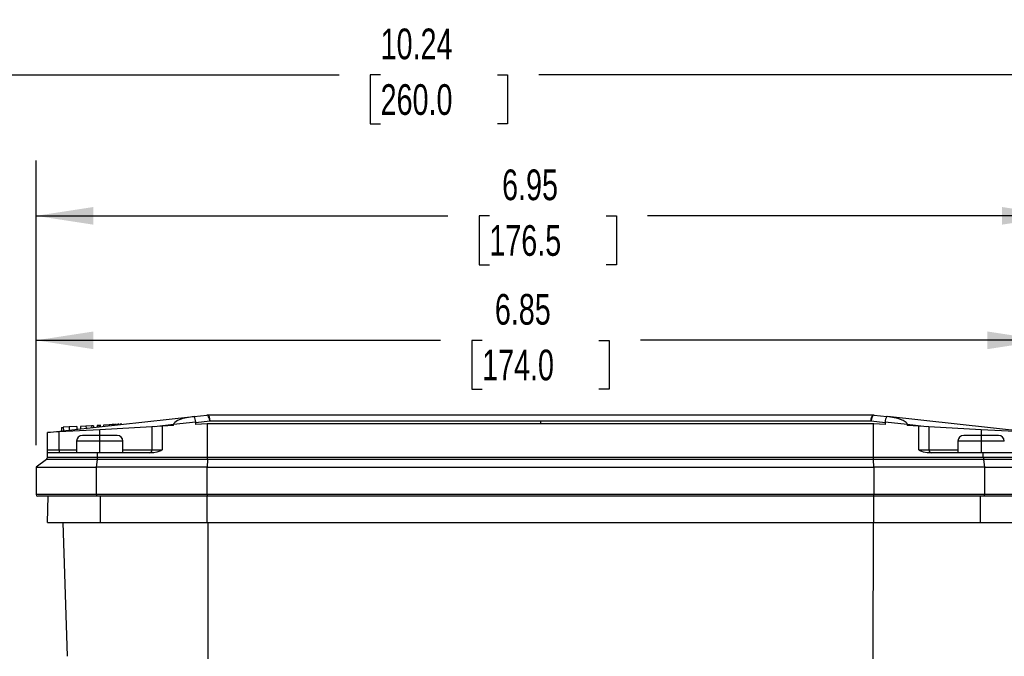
# Model space of a CAD drawing. Header units: inches. Extents: x 0 to 33, y 0 to 25.5.
# Tile 5 of 20: x 6 to 12.7, y 10.4 to 14.7. Entities that reach past the tile are written whole.
import ezdxf

# ---------------------------------------------------------------- set-up
doc = ezdxf.new("R2010")
doc.units = ezdxf.units.IN
doc.header["$LTSCALE"] = 3
doc.header["$MEASUREMENT"] = 0
doc.layers.add('DIMENSIONS', color=140, linetype='Continuous', lineweight=25)
doc.styles.add('SLDTEXTSTYLE0', font='TXT', dxfattribs={"width": 0.7})
doc.dimstyles.new('SLDDIMSTYLE2', dxfattribs={"dimtxt": 0.208333, "dimasz": 0.39, "dimexe": 0, "dimexo": 0.0625, "dimgap": 0.052083, "dimtad": 0, "dimtih": 1, "dimtoh": 1, "dimrnd": 1e-09, "dimzin": 12, "dimdsep": 46, "dimtxsty": 'SLDTEXTSTYLE0', "dimsah": 1, "dimcen": 0.09, "dimadec": 0, "dimazin": 3, "dimtfac": 1, "dimtofl": 0, "dimtmove": 0, "dimatfit": 3, "dimfxl": 0, "dimfrac": 2, "dimtolj": 1, "dimtzin": 12, "dimarcsym": 0})

# ---------------------------------------------------------------- blocks, each defined once
blk = doc.blocks.new('_D_4')
at = {"layer": 'DIMENSIONS'}
for p, q in [((6.1522, 11.8557), (6.1522, 12.943)), ((13.0026, 11.8557), (13.0026, 12.943)), ((6.1522, 12.568), (8.8987, 12.568)), ((9.1811, 12.5676), (9.1111, 12.5676)), ((9.1111, 12.5676), (9.1111, 12.2363)), ((9.9737, 12.5676), (10.0436, 12.5676)), ((10.0436, 12.5676), (10.0436, 12.2363)), ((13.0026, 12.568), (10.256, 12.568)), ((9.1111, 12.2363), (9.1811, 12.2363)), ((10.0436, 12.2363), (9.9737, 12.2363))]:
    blk.add_line(p, q, dxfattribs=at)
for points in [[(6.1522, 12.568), (6.5422, 12.508), (6.5422, 12.628)], [(13.0026, 12.568), (12.6126, 12.628), (12.6126, 12.508)]]:
    blk.add_solid(points, dxfattribs=at)
at = {"layer": 'DIMENSIONS', "char_height": 0.20833, "attachment_point": 1, "style": 'SLDTEXTSTYLE0'}
for s, insert in [('6.85', (9.2678, 12.8828)), ('174.0', (9.1811, 12.5048))]:
    blk.add_mtext(s, dxfattribs=dict(at, insert=insert))
blk = doc.blocks.new('_D_6')
at = {"layer": 'DIMENSIONS'}
for p, q in [((6.1522, 11.8557), (6.1522, 13.7884)), ((13.101, 9.7472), (13.101, 13.7884)), ((6.1522, 13.4134), (8.9479, 13.4134)), ((9.2303, 13.413), (9.1603, 13.413)), ((9.1603, 13.413), (9.1603, 13.0817)), ((10.0229, 13.413), (10.0928, 13.413)), ((10.0928, 13.413), (10.0928, 13.0817)), ((13.101, 13.4134), (10.3053, 13.4134)), ((9.1603, 13.0817), (9.2303, 13.0817)), ((10.0928, 13.0817), (10.0229, 13.0817)), ((13.101, 9.4147), (13.101, 9.5672))]:
    blk.add_line(p, q, dxfattribs=at)
for points in [[(6.1522, 13.4134), (6.5422, 13.3534), (6.5422, 13.4734)], [(13.101, 13.4134), (12.711, 13.4734), (12.711, 13.3534)]]:
    blk.add_solid(points, dxfattribs=at)
at = {"layer": 'DIMENSIONS', "char_height": 0.20833, "attachment_point": 1, "style": 'SLDTEXTSTYLE0'}
for s, insert in [('6.95', (9.317, 13.7282)), ('176.5', (9.2303, 13.3502))]:
    blk.add_mtext(s, dxfattribs=dict(at, insert=insert))
blk = doc.blocks.new('_D_9')
at = {"layer": 'DIMENSIONS'}
for p, q in [((3.7703, 9.9847), (3.7703, 14.7455)), ((14.0065, 9.7472), (14.0065, 14.7455)), ((3.7703, 14.3705), (8.2097, 14.3705)), ((8.4921, 14.3701), (8.4222, 14.3701)), ((8.4222, 14.3701), (8.4222, 14.0388)), ((9.2847, 14.3701), (9.3547, 14.3701)), ((9.3547, 14.3701), (9.3547, 14.0388)), ((14.0065, 14.3705), (9.5671, 14.3705)), ((8.4222, 14.0388), (8.4921, 14.0388)), ((9.3547, 14.0388), (9.2847, 14.0388)), ((3.7703, 9.3081), (3.7703, 9.8047)), ((14.0065, 7.8596), (14.0065, 9.5672))]:
    blk.add_line(p, q, dxfattribs=at)
for points in [[(3.7703, 14.3705), (4.1603, 14.3105), (4.1603, 14.4305)], [(14.0065, 14.3705), (13.6165, 14.4305), (13.6165, 14.3105)]]:
    blk.add_solid(points, dxfattribs=at)
at = {"layer": 'DIMENSIONS', "char_height": 0.20833, "attachment_point": 1, "style": 'SLDTEXTSTYLE0'}
for s, insert in [('10.24', (8.4921, 14.6853)), ('260.0', (8.4921, 14.3073))]:
    blk.add_mtext(s, dxfattribs=dict(at, insert=insert))

msp = doc.modelspace()

# ---------------------------------------------------------------- linework, layer by layer
for p, q in [((6.2309, 11.9419), (7.2205, 12.0498)), ((7.225, 12.0503), (7.3115, 12.0598)), ((7.3157, 12.06), (7.3135, 12.06)), ((11.839, 12.06), (7.3157, 12.06)), ((11.8412, 12.06), (11.839, 12.06)), ((11.8434, 12.06), (11.8412, 12.06)), ((11.8433, 12.0598), (11.9298, 12.0503)), ((12.9238, 11.9419), (11.9343, 12.0498)), ((6.325, 11.9766), (6.3373, 11.9773)), ((6.325, 11.9766), (6.3263, 11.9523)), ((6.3771, 11.9794), (6.3373, 11.9773)), ((6.3373, 11.9773), (6.3386, 11.9536)), ((6.429, 11.9823), (6.3771, 11.9794)), ((6.3771, 11.9794), (6.3783, 11.958)), ((6.429, 11.9823), (6.43, 11.9636)), ((6.4913, 11.9857), (6.4537, 11.9836)), ((6.4537, 11.9836), (6.4547, 11.9663)), ((6.5296, 11.9878), (6.4913, 11.9857)), ((6.4913, 11.9857), (6.4922, 11.9704)), ((6.5419, 11.9884), (6.5296, 11.9878)), ((6.5296, 11.9878), (6.5303, 11.9746)), ((6.5419, 11.9884), (6.5426, 11.9759)), ((6.5781, 11.9904), (6.5666, 11.9898)), ((6.5666, 11.9898), (6.5672, 11.9786)), ((6.5896, 11.991), (6.5781, 11.9904)), ((6.5781, 11.9904), (6.5787, 11.9798)), ((6.9396, 11.9806), (6.5853, 11.9612)), ((6.5901, 11.9811), (6.5896, 11.991)), ((6.6483, 11.9942), (6.6107, 11.9922)), ((6.6107, 11.9922), (6.6112, 11.9834)), ((6.6866, 11.9963), (6.6483, 11.9942)), ((6.6483, 11.9942), (6.6487, 11.9875)), ((6.6823, 11.9961), (6.6693, 11.9954)), ((6.6989, 11.997), (6.6866, 11.9963)), ((6.6866, 11.9963), (6.6868, 11.9916)), ((6.6989, 11.997), (6.6991, 11.993)), ((6.7098, 11.9976), (6.7032, 11.9972)), ((6.7171, 11.998), (6.7098, 11.9976)), ((6.7098, 11.9976), (6.71, 11.9942)), ((6.7346, 11.9989), (6.7236, 11.9983)), ((6.7236, 11.9983), (6.7238, 11.9957)), ((6.7346, 11.9989), (6.7347, 11.9969)), ((7.0078, 11.9843), (6.9396, 11.9806)), ((6.9396, 11.9806), (6.9396, 11.8238)), ((7.0865, 11.9956), (6.957, 11.9815)), ((7.0865, 11.9886), (7.0078, 11.9843)), ((7.0078, 11.9843), (7.0078, 11.8238)), ((7.2363, 12.0124), (7.0865, 11.996)), ((7.0865, 11.9976), (7.0865, 11.996)), ((7.0865, 11.9886), (7.0865, 11.996)), ((7.2363, 12.0124), (7.2364, 12.0101)), ((7.2364, 12.0101), (7.332, 12.0206)), ((7.2364, 11.9967), (7.2364, 12.0101)), ((7.3136, 12.001), (7.2364, 11.9967)), ((7.3173, 12.001), (7.3136, 12.001)), ((7.3173, 11.7746), (7.3173, 12.001)), ((11.8375, 12.001), (7.3173, 12.001)), ((7.332, 12.0206), (9.5774, 12.0206)), ((9.5774, 12.0206), (9.5774, 12.001)), ((9.5774, 12.0206), (11.8228, 12.0206)), ((11.8228, 12.0206), (11.9184, 12.0101)), ((11.8375, 12.001), (11.8375, 11.7746)), ((11.8412, 12.001), (11.8375, 12.001)), ((11.9184, 11.9967), (11.8412, 12.001)), ((11.9184, 12.0101), (11.9185, 12.0124)), ((11.9184, 12.0101), (11.9184, 11.9967)), ((12.0683, 11.996), (11.9185, 12.0124)), ((12.0683, 11.996), (12.0683, 11.9976)), ((12.0683, 11.996), (12.0683, 11.9886)), ((12.1978, 11.9815), (12.0683, 11.9956)), ((12.1469, 11.9843), (12.0683, 11.9886)), ((12.1469, 11.8238), (12.1469, 11.9843)), ((12.2152, 11.9806), (12.1469, 11.9843)), ((12.2152, 11.9806), (12.2152, 11.8238)), ((12.5695, 11.9612), (12.2152, 11.9806)), ((6.3097, 11.9462), (6.2309, 11.9419)), ((6.2309, 11.8238), (6.2309, 11.9419)), ((6.5853, 11.9612), (6.3097, 11.9462)), ((6.3097, 11.8238), (6.3097, 11.9462)), ((6.5853, 11.9222), (6.4671, 11.9222)), ((6.5853, 11.9222), (6.5853, 11.9612)), ((6.5853, 11.8828), (6.5853, 11.9222)), ((6.7034, 11.9222), (6.5853, 11.9222)), ((12.5695, 11.9222), (12.4514, 11.9222)), ((12.8451, 11.9462), (12.5695, 11.9612)), ((12.5695, 11.9612), (12.5695, 11.9222)), ((12.5695, 11.9222), (12.5695, 11.8828)), ((12.6876, 11.9222), (12.5695, 11.9222)), ((6.4278, 11.8828), (6.4278, 11.8041)), ((6.5853, 11.8828), (6.4278, 11.8828)), ((6.5853, 11.8041), (6.5853, 11.8828)), ((6.7427, 11.8828), (6.5853, 11.8828)), ((6.7427, 11.8041), (6.7427, 11.8828)), ((12.412, 11.8828), (12.412, 11.8041)), ((12.5695, 11.8828), (12.412, 11.8828)), ((12.5695, 11.8828), (12.5695, 11.8041)), ((12.727, 11.8828), (12.5695, 11.8828)), ((6.2309, 11.8238), (6.3097, 11.8238)), ((6.2309, 11.8041), (6.2309, 11.8238)), ((6.2309, 11.7746), (6.2309, 11.8041)), ((6.5702, 11.8041), (6.2309, 11.8041)), ((6.2309, 11.7746), (6.5702, 11.7746)), ((6.3097, 11.8238), (6.3097, 11.8041)), ((6.3097, 11.8238), (6.4278, 11.8238)), ((6.5702, 11.7746), (6.5702, 11.8041)), ((6.9521, 11.8041), (6.5702, 11.8041)), ((6.5702, 11.7746), (7.3173, 11.7746)), ((6.7427, 11.8238), (6.9396, 11.8238)), ((6.9396, 11.8238), (7.0078, 11.8238)), ((7.3173, 11.7746), (11.8375, 11.7746)), ((11.8375, 11.7746), (12.5845, 11.7746)), ((12.1469, 11.8238), (12.2152, 11.8238)), ((12.5845, 11.8041), (12.2026, 11.8041)), ((12.2152, 11.8238), (12.412, 11.8238)), ((12.5845, 11.7746), (12.5845, 11.8041)), ((12.9238, 11.8041), (12.5845, 11.8041)), ((12.5845, 11.7746), (12.9238, 11.7746)), ((6.2231, 11.7588), (6.1522, 11.7057)), ((6.1522, 11.7057), (6.5629, 11.7057)), ((6.1522, 11.7057), (6.1522, 11.5206)), ((6.5695, 11.7588), (6.2231, 11.7588)), ((6.5629, 11.7057), (6.5695, 11.7588)), ((6.5629, 11.5206), (6.5629, 11.7057)), ((7.3136, 11.7057), (6.5629, 11.7057)), ((7.3169, 11.7588), (6.5695, 11.7588)), ((7.3169, 11.7588), (7.3136, 11.7057)), ((7.3136, 11.5206), (7.3136, 11.7057)), ((7.3136, 11.7057), (11.8412, 11.7057)), ((11.8379, 11.7588), (7.3169, 11.7588)), ((11.8412, 11.7057), (11.8379, 11.7588)), ((12.5853, 11.7588), (11.8379, 11.7588)), ((11.8412, 11.7057), (11.8412, 11.5206)), ((12.5918, 11.7057), (11.8412, 11.7057)), ((12.5853, 11.7588), (12.5918, 11.7057)), ((12.9317, 11.7588), (12.5853, 11.7588)), ((12.5918, 11.7057), (12.5918, 11.5206)), ((12.5918, 11.7057), (13.0026, 11.7057)), ((6.5629, 11.5206), (6.1522, 11.5206)), ((6.564, 11.5088), (6.164, 11.5088)), ((6.2309, 11.3317), (6.234, 11.5088)), ((7.3136, 11.5206), (6.5629, 11.5206)), ((7.3142, 11.5088), (6.564, 11.5088)), ((6.589, 11.3317), (6.5893, 11.5088)), ((11.8412, 11.5206), (7.3136, 11.5206)), ((7.3136, 11.3317), (7.3137, 11.5088)), ((11.8406, 11.5088), (7.3142, 11.5088)), ((12.5908, 11.5088), (11.8406, 11.5088)), ((11.8412, 11.3317), (11.841, 11.5088)), ((12.5918, 11.5206), (11.8412, 11.5206)), ((12.5658, 11.3317), (12.5655, 11.5088)), ((12.9908, 11.5088), (12.5908, 11.5088)), ((13.0026, 11.5206), (12.5918, 11.5206)), ((6.2309, 11.3317), (6.589, 11.3317)), ((6.3335, 11.3317), (6.364, 10.422)), ((6.589, 11.3317), (7.3136, 11.3317)), ((7.3136, 11.3317), (11.8412, 11.3317)), ((7.3183, 11.3317), (7.3197, 10.4047)), ((11.8365, 11.3317), (11.8351, 10.4047)), ((11.8412, 11.3317), (12.5658, 11.3317)), ((12.5658, 11.3317), (12.9238, 11.3317)), ((6.3644, 10.422), (6.364, 10.422))]:
    msp.add_line(p, q)
at = {"flags": 128}
for points in [[(7.225, 12.0503), (7.1497, 12.0362), (7.1139, 12.0231), (7.0937, 12.0101), (7.0885, 12.0037), (7.0871, 12.0006), (7.0865, 11.9976)], [(7.332, 12.0206), (7.3295, 12.0354), (7.3273, 12.0424), (7.3244, 12.049), (7.3215, 12.0537), (7.3179, 12.0575), (7.3115, 12.0598)], [(7.3158, 12.06), (7.322, 12.057), (7.3272, 12.0485), (7.3308, 12.0357), (7.332, 12.0206)], [(11.8228, 12.0206), (11.824, 12.0357), (11.8275, 12.0485), (11.8328, 12.057), (11.839, 12.06), (11.839, 12.06)], [(11.8433, 12.0598), (11.8369, 12.0575), (11.8332, 12.0535), (11.8303, 12.049), (11.8275, 12.0424), (11.8253, 12.0354), (11.8228, 12.0206)], [(12.0683, 11.9976), (12.0677, 12.0006), (12.0663, 12.0037), (12.0611, 12.0101), (12.0409, 12.0231), (12.005, 12.0362), (11.9298, 12.0503)], [(7.0078, 11.8238), (7.0078, 11.8235), (7.0075, 11.8231), (7.0061, 11.8219), (6.9998, 11.8185), (6.9733, 11.8075), (6.9521, 11.8041)], [(12.2026, 11.8041), (12.1785, 11.8085), (12.1672, 11.8128), (12.1597, 11.8162), (12.1548, 11.8185), (12.1517, 11.8201), (12.1498, 11.8212), (12.1485, 11.822), (12.1478, 11.8225), (12.1471, 11.8232), (12.147, 11.8235), (12.1469, 11.8238)]]:
    msp.add_lwpolyline(points, dxfattribs=at)
for centre, radius, start, end in [((7.1714, 12.0137), 0.0649, 358.79062, 34.31514), ((7.3157, 12.0206), 0.0394, 89.99668, 96.24478), ((11.839, 12.0206), 0.0394, 83.89999, 89.99668), ((11.9784, 12.0152), 0.06, 144.16364, 182.73062), ((6.4671, 11.8828), 0.0394, 90, 180), ((6.7034, 11.8828), 0.0394, 0, 90), ((12.4514, 11.8828), 0.0394, 90, 180), ((12.6876, 11.8828), 0.0394, 0, 90), ((6.2112, 11.7746), 0.0197, 306.8699, 0), ((6.4289, 11.7732), 0.1413, 354.14599, 0.53974), ((6.9199, 11.8238), 0.0197, 270, 0), ((12.2349, 11.8238), 0.0197, 180, 270), ((12.7259, 11.7732), 0.1413, 179.46026, 185.85401), ((6.164, 11.5206), 0.0118, 180, 270), ((6.5956, 11.5177), 0.0328, 174.87429, 195.73147), ((12.5592, 11.5177), 0.0328, 344.26853, 5.12571)]:
    msp.add_arc(centre, radius, start, end)
for centre, major_axis, start_param, end_param in [((7.3164, 11.7746), (0, 0.0197), 3.785094, 4.712389), ((11.8384, 11.7746), (0, 0.0197), 1.570796, 2.498092), ((7.3142, 11.5206), (0, 0.0118), 1.570796, 3.141593), ((11.8406, 11.5206), (0, 0.0118), 3.141593, 4.712389)]:
    msp.add_ellipse(centre, major_axis=major_axis, ratio=0.046509, start_param=start_param, end_param=end_param)

# ---------------------------------------------------------------- dimensions: what is measured, and where the dimension line sits
at = {"layer": 'DIMENSIONS'}
for base, p1, p2, picture, middle in [((14.0065, 14.3705), (3.7703, 9.1581), (14.0065, 7.7096), '_D_9', (8.8884, 14.3705)), ((13.101, 13.4134), (6.1522, 11.7057), (13.101, 9.2647), '_D_6', (9.6266, 13.4134)), ((13.0026, 12.568), (6.1522, 11.7057), (13.0026, 11.7057), '_D_4', (9.5774, 12.568))]:
    dim = msp.add_linear_dim(base=base, p1=p1, p2=p2, dimstyle='SLDDIMSTYLE2', dxfattribs=at)
    dim.commit()
    dim.dimension.update_dxf_attribs({"geometry": picture, "text_midpoint": middle, "dimtype": 160})

doc.saveas('drawing.dxf')
